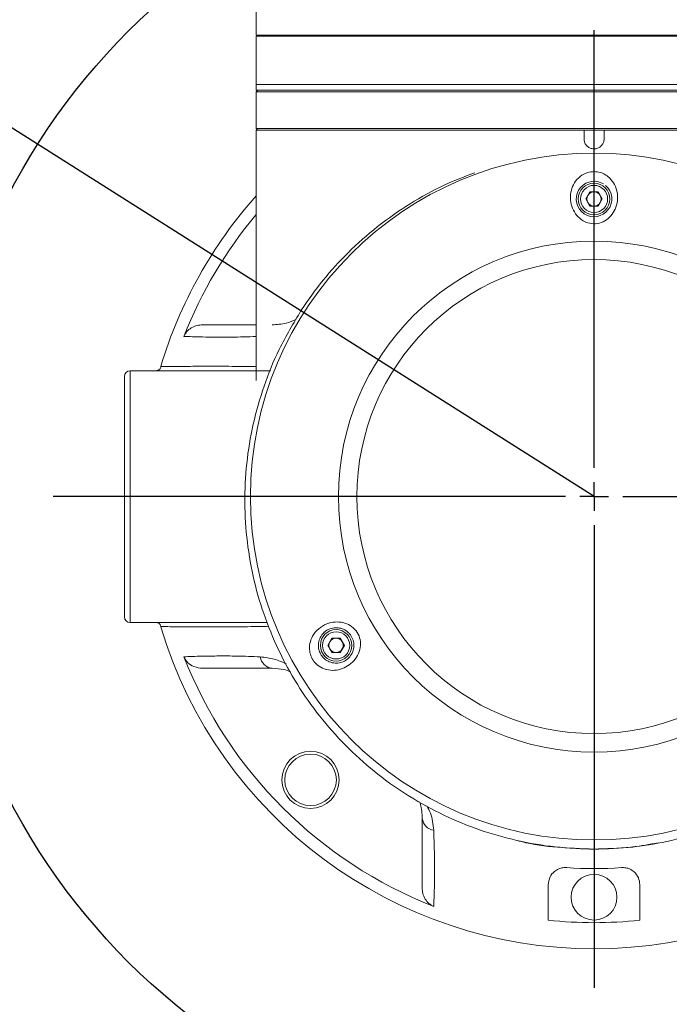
# Model space of a CAD drawing. Header units: millimetres. Extents: x 14 to 210, y 4 to 296.
# Tile 3 of 15: x 92 to 104, y 63 to 80. Entities that reach past the tile are written whole.
import ezdxf

# ---------------------------------------------------------------- set-up
doc = ezdxf.new("R2010")
doc.units = ezdxf.units.MM
doc.layers.add('标注层', color=3, linetype='Continuous')
doc.styles.add('SLDTEXTSTYLE1', font='ARIAL.TTF', dxfattribs={"width": 0.5688})
doc.styles.add('SLDTEXTSTYLE2', font='ARIAL.TTF', dxfattribs={"width": 0.948})
doc.dimstyles.new('SLDDIMSTYLE1', dxfattribs={"dimtxt": 4.10931, "dimasz": 2, "dimexe": 0, "dimexo": 0.0625, "dimgap": 1.027327, "dimtad": 0, "dimtih": 1, "dimtoh": 1, "dimlfac": 10, "dimrnd": 1e-09, "dimzin": 12, "dimdsep": 46, "dimtxsty": 'SLDTEXTSTYLE1', "dimsah": 1, "dimcen": 0, "dimadec": 0, "dimazin": 3, "dimtfac": 1, "dimtofl": 0, "dimtmove": 0, "dimatfit": 3, "dimfxl": 0, "dimfrac": 2, "dimtolj": 1, "dimtzin": 12, "dimarcsym": 0})

# ---------------------------------------------------------------- blocks, each defined once
blk = doc.blocks.new('_D_5')
at = {"layer": '标注层'}
for p, q in [((30.365, 117.338), (13.78, 117.338)), ((45.332, 107.859), (30.365, 117.338)), ((102.222, 71.831), (45.332, 107.859))]:
    blk.add_line(p, q, dxfattribs=at)
blk.add_solid([(45.332, 107.859), (43.776, 109.141), (43.508, 108.718)], dxfattribs=at)
at = {"layer": '标注层', "attachment_point": 1, "style": 'SLDTEXTSTYLE2'}
for s, insert, char_height in [('S', (13.78, 122.795), 4.233), ('R673.39', (16.03, 122.795), 4.2333)]:
    blk.add_mtext(s, dxfattribs=dict(at, insert=insert, char_height=char_height))
blk = doc.blocks.new('SW_CENTERMARKSYMBOL_1')
at = {"layer": '标注层', "color": 0}
for p, q in [((0, 0.5), (0, 8.15)), ((0, 0), (0, 0.25)), ((-0.5, 0), (-9.445, 0)), ((0, 0), (-0.25, 0)), ((0, 0), (0, -0.25)), ((0, 0), (0.25, 0)), ((0.5, 0), (10.818, 0)), ((0, -0.5), (0, -8.582))]:
    blk.add_line(p, q, dxfattribs=at)

msp = doc.modelspace()

# ---------------------------------------------------------------- hatches: boundary and pattern name
at = {"layer": '标注层'}
h = msp.add_hatch(dxfattribs=at)
h.set_pattern_fill('ANSI31', color=256, scale=5, style=0)
edge = h.paths.add_edge_path(flags=0)
edge.add_arc((102.2219, 71.8307), 67.3392, 0, 360)
edge = h.paths.add_edge_path(flags=0)
edge.add_arc((102.2219, 71.8307), 19.2, 0, 360)

# ---------------------------------------------------------------- linework, layer by layer
at = {"color": 7, "linetype": 'Continuous', "lineweight": 18}
for p, q in [((96.3219, 80.3457), (96.3219, 79.8957)), ((102.2219, 79.8957), (96.3219, 79.8957)), ((96.3219, 79.8757), (96.3219, 79.0307)), ((108.1219, 79.8757), (96.3219, 79.8757)), ((108.1219, 79.8957), (102.2219, 79.8957)), ((96.3219, 79.0307), (96.3219, 78.9307)), ((96.3517, 78.9307), (96.3219, 78.9009)), ((108.1219, 78.9307), (96.3219, 78.9307)), ((96.3219, 78.9009), (96.3219, 78.2607)), ((96.3219, 78.9009), (108.1219, 78.9009)), ((96.3219, 78.2607), (96.3519, 78.2307)), ((101.3736, 78.2607), (96.3219, 78.2607)), ((96.3219, 78.2307), (96.3219, 73.8608)), ((102.0469, 78.2307), (96.3219, 78.2307)), ((108.1219, 78.2607), (101.3736, 78.2607)), ((102.3969, 78.2307), (102.0469, 78.2307)), ((102.0469, 78.2307), (102.0469, 78.0807)), ((102.3969, 78.0807), (102.3969, 78.2307)), ((108.1219, 78.2307), (102.3969, 78.2307)), ((102.3572, 77.3096), (102.3862, 77.293)), ((102.0775, 77.0307), (102.1497, 77.1557)), ((102.1497, 77.1557), (102.294, 77.1557)), ((102.294, 77.1557), (102.3662, 77.0307)), ((102.1497, 76.9057), (102.0775, 77.0307)), ((102.294, 76.9057), (102.1497, 76.9057)), ((102.3662, 77.0307), (102.294, 76.9057)), ((94.1219, 74.0307), (94.1219, 69.6307)), ((94.1219, 74.0307), (96.5719, 74.0307)), ((94.0219, 69.7307), (94.0219, 73.9307)), ((94.1219, 69.6307), (96.5155, 69.6307)), ((97.5742, 69.2307), (97.6464, 69.3557)), ((97.6464, 69.3557), (97.7907, 69.3557)), ((97.7907, 69.3557), (97.8629, 69.2307)), ((97.6464, 69.1057), (97.5742, 69.2307)), ((97.8629, 69.2307), (97.7907, 69.1057)), ((97.7907, 69.1057), (97.6464, 69.1057))]:
    msp.add_line(p, q, dxfattribs=at)
at = {"color": 8, "linetype": 'Continuous', "lineweight": 18}
msp.add_line((108.1219, 79.0307), (96.3219, 79.0307), dxfattribs=at)
at = {"color": 7, "linetype": 'Continuous', "lineweight": 18}
for centre, radius in [((102.2219, 71.8307), 6), ((102.2219, 77.0307), 0.275), ((102.2219, 77.0307), 0.2375), ((102.2219, 71.8307), 4.4633), ((102.2219, 71.8307), 4.1412), ((97.7185, 69.2307), 0.275), ((97.7185, 69.2307), 0.2375), ((97.2721, 66.8809), 0.5), ((97.2721, 66.8809), 0.45), ((102.2219, 64.8307), 0.4)]:
    msp.add_circle(centre, radius, dxfattribs=at)
for centre, radius, start, end in [((102.2219, 77.0307), 0.31, 64.1208, 49.32297), ((102.2219, 71.8307), 7.9, 138.31699, 163.28204), ((102.2219, 77.0307), 0.125, 150, 210), ((102.2219, 77.0307), 0.125, 90, 150), ((102.2219, 77.0307), 0.125, 30, 90), ((102.2219, 77.0307), 0.125, 330, 30), ((102.2219, 77.0307), 0.125, 210, 270), ((102.2219, 77.0307), 0.125, 270, 330), ((102.2219, 71.8307), 7.6882, 140.12172, 158.6531), ((94.1219, 73.9307), 0.1, 90, 180), ((94.1219, 69.7307), 0.1, 180, 270), ((102.2219, 71.8307), 7.9, 196.71976, 343.27973), ((97.7185, 69.2307), 0.125, 90, 150), ((97.7185, 69.2307), 0.125, 30, 90), ((97.7185, 69.2307), 0.125, 150, 210), ((97.7185, 69.2307), 0.125, 210, 270), ((97.7185, 69.2307), 0.125, 270, 330), ((97.7185, 69.2307), 0.125, 330, 30), ((102.2219, 71.8307), 7.6882, 201.3469, 248.6531), ((96.6267, 69.0662), 0.237, 188.50494, 263.43414), ((99.4574, 66.2355), 0.2371, 186.56688, 261.49321), ((102.2219, 71.8307), 6.5, 265.78327, 274.21673), ((102.2219, 71.8307), 7.4445, 263.83096, 276.16904)]:
    msp.add_arc(centre, radius, start, end, dxfattribs=at)
for points, knots in [([(96.522, 79.8957), (96.522, 79.8934), (96.5219, 79.8867), (96.5219, 79.8801), (96.5219, 79.8757)], [0, 0, 0, 0, 0.34206953, 1, 1, 1, 1]), ([(102.0469, 78.0807), (102.0488, 78.061), (102.0527, 78.0217), (102.0828, 77.9693), (102.1272, 77.9295), (102.1827, 77.9067), (102.2425, 77.9035), (102.2999, 77.9203), (102.3486, 77.9552), (102.3829, 78.0042), (102.3958, 78.0488), (102.3967, 78.0745), (102.3969, 78.0807)], [0, 0, 0, 0, 0.10734013, 0.21467913, 0.32204718, 0.42943527, 0.53679145, 0.64411145, 0.75145134, 0.858832, 0.9662181, 1, 1, 1, 1]), ([(97.1093, 75.0866), (97.2326, 75.264), (97.4792, 75.6189), (97.9273, 76.1085), (98.4343, 76.5588), (99.002, 76.9548), (99.5711, 77.2727), (99.9632, 77.4216), (100.1394, 77.4885)], [0, 0, 0, 0, 0.1651457, 0.3302895, 0.5056203, 0.681519, 0.8568401, 1, 1, 1, 1]), ([(102.4919, 77.399), (102.5004, 77.3906), (102.5441, 77.347), (102.606, 77.2465), (102.6423, 77.0884), (102.6244, 76.927), (102.5641, 76.7904), (102.4723, 76.6837), (102.3523, 76.6122), (102.2136, 76.5885), (102.1032, 76.6127), (102.0036, 76.663), (101.9144, 76.7406), (101.8394, 76.868), (101.8057, 77.0101), (101.8122, 77.1513), (101.8573, 77.2854), (101.9441, 77.4043), (102.0618, 77.4825), (102.1912, 77.5131), (102.305, 77.5045), (102.4095, 77.4662), (102.4636, 77.4221), (102.4919, 77.399)], [0, 0, 0, 0, 0.0141064, 0.0726096, 0.1369099, 0.1948303, 0.2453709, 0.2938646, 0.3432782, 0.3925319, 0.4404386, 0.4612131, 0.5120173, 0.56474, 0.6163572, 0.6664852, 0.7191511, 0.7772738, 0.8384532, 0.8787025, 0.9188429, 0.9576622, 1, 1, 1, 1]), ([(102.2219, 65.6727), (101.9958, 65.6801), (101.5431, 65.695), (100.8729, 65.8123), (100.2193, 65.9967), (99.5916, 66.2554), (98.9965, 66.5806), (98.4401, 66.9695), (97.931, 67.4194), (97.4742, 67.9229), (97.0746, 68.4747), (96.7398, 69.0699), (96.4724, 69.6999), (96.2758, 70.3573), (96.1559, 71.0347), (96.1121, 71.7232), (96.1456, 72.4136), (96.2587, 73.0971), (96.4494, 73.7642), (96.7207, 74.438), (96.9745, 74.8616), (97.1093, 75.0866)], [0, 0, 0, 0, 0.0514512, 0.1030667, 0.1545188, 0.2059813, 0.2576068, 0.3090716, 0.3608573, 0.4128059, 0.4645942, 0.5169063, 0.569383, 0.6216973, 0.6745234, 0.7275165, 0.7803433, 0.8334525, 0.8867311, 0.9398389, 1, 1, 1, 1]), ([(96.5996, 74.8307), (96.6839, 74.8364), (96.8386, 74.8469), (96.963, 74.902), (97.0196, 74.927)], [0, 0, 0, 0, 0.5446541, 1, 1, 1, 1]), ([(95.0611, 74.6293), (95.0766, 74.6592), (95.1075, 74.7189), (95.1901, 74.7837), (95.2851, 74.8238), (95.3536, 74.8285), (95.3861, 74.8307)], [0, 0, 0, 0, 0.2471825, 0.4936165, 0.7601887, 1, 1, 1, 1]), ([(95.3861, 74.8307), (95.456, 74.8307), (95.5923, 74.8307), (95.8418, 74.8307), (96.0905, 74.8307), (96.2477, 74.8307), (96.3219, 74.8307)], [0, 0, 0, 0, 0.26654981, 0.51996126, 0.77365664, 1, 1, 1, 1]), ([(107.5356, 74.7545), (107.6184, 74.5983), (107.784, 74.2858), (107.9993, 73.7436), (108.1769, 73.1323), (108.2928, 72.4531), (108.3327, 71.7639), (108.2925, 71.0731), (108.1748, 70.3897), (107.9811, 69.7234), (107.711, 69.0836), (107.3705, 68.4777), (106.9645, 67.9144), (106.4961, 67.4026), (105.9741, 66.9469), (105.4055, 66.5533), (104.7966, 66.229), (104.1572, 65.9744), (103.5084, 65.7982), (102.8607, 65.6922), (102.4348, 65.6792), (102.2219, 65.6727)], [0, 0, 0, 0, 0.0418609, 0.083722, 0.1380764, 0.1926024, 0.2469577, 0.3016662, 0.3565488, 0.4112562, 0.4659506, 0.520821, 0.575513, 0.6298345, 0.6843317, 0.7386502, 0.7924048, 0.8463333, 0.9000859, 0.950043, 1, 1, 1, 1]), ([(94.5725, 74.0307), (94.5825, 74.0317), (94.6048, 74.034), (94.6343, 74.0522), (94.6524, 74.0763), (94.659, 74.0952), (94.6605, 74.1018), (94.6606, 74.102)], [0, 0, 0, 0, 0.20740928, 0.46359481, 0.8175728, 0.99603159, 1, 1, 1, 1]), ([(94.6606, 74.102), (94.6654, 74.102), (94.6808, 74.1021), (94.7528, 74.1028), (94.8938, 74.1042), (95.0728, 74.1058), (95.3374, 74.1076), (95.7233, 74.1078), (96.102, 74.1051), (96.2766, 74.1021), (96.3219, 74.1013)], [0, 0, 0, 0, 0.05735963, 0.18288153, 0.30833849, 0.40556642, 0.50290571, 0.71448341, 0.92601, 1, 1, 1, 1]), ([(94.5725, 69.6307), (94.5825, 69.6297), (94.6048, 69.6274), (94.6343, 69.6092), (94.6524, 69.585), (94.659, 69.5662), (94.6605, 69.5595), (94.6606, 69.5594)], [0, 0, 0, 0, 0.20740826, 0.46360303, 0.81758384, 0.99603156, 1, 1, 1, 1]), ([(98.0244, 69.5338), (98.0396, 69.5183), (98.0864, 69.4705), (98.1368, 69.3663), (98.1499, 69.2262), (98.1137, 69.0851), (98.0332, 68.9599), (97.9221, 68.8657), (97.7939, 68.8074), (97.6531, 68.787), (97.5152, 68.8104), (97.4119, 68.8676), (97.3368, 68.9393), (97.283, 69.0218), (97.2493, 69.1397), (97.2543, 69.268), (97.3051, 69.4036), (97.4048, 69.5256), (97.5459, 69.6111), (97.6968, 69.6462), (97.8392, 69.6363), (97.9502, 69.5943), (98.005, 69.5496), (98.0244, 69.5338)], [0, 0, 0, 0, 0.0231519, 0.0714582, 0.1198072, 0.171419, 0.2247461, 0.275888, 0.3261547, 0.3797012, 0.4388262, 0.4894328, 0.5126426, 0.5521959, 0.5919715, 0.6436504, 0.6975169, 0.7613622, 0.8226993, 0.8756475, 0.9243675, 0.9733256, 1, 1, 1, 1]), ([(97.9355, 69.4521), (97.9216, 69.4644), (97.8828, 69.4985), (97.8344, 69.5203), (97.7717, 69.5376), (97.7047, 69.5459), (97.6, 69.5241), (97.5387, 69.4858), (97.482, 69.435), (97.4379, 69.3759), (97.4072, 69.2789), (97.4072, 69.1858), (97.4339, 69.0984), (97.474, 69.0363), (97.5287, 68.9817), (97.602, 68.9374), (97.6983, 68.9159), (97.7964, 68.9256), (97.8854, 68.9636), (97.9617, 69.0295), (98.0144, 69.12), (98.0341, 69.2225), (98.0195, 69.3251), (97.9811, 69.4029), (97.9467, 69.4401), (97.9355, 69.4521)], [0, 0, 0, 0, 0.0273843, 0.0760912, 0.0763274, 0.1232421, 0.1731816, 0.2307507, 0.2319352, 0.2956582, 0.3511391, 0.4048274, 0.4458346, 0.4864444, 0.5104094, 0.5629767, 0.6238834, 0.6774554, 0.7260028, 0.7742853, 0.8250618, 0.8760165, 0.925553, 0.9759517, 1, 1, 1, 1]), ([(95.0611, 69.0321), (95.1079, 69.0338), (95.2024, 69.0373), (95.4094, 69.0432), (95.6711, 69.0468), (96.0205, 69.0453), (96.2562, 69.0363), (96.3923, 69.0311)], [0, 0, 0, 0, 0.14549369, 0.29330214, 0.50255299, 0.71295767, 1, 1, 1, 1]), ([(95.3861, 68.8307), (95.3347, 68.8361), (95.239, 68.8462), (95.1294, 68.9202), (95.0791, 68.989), (95.0638, 69.0256), (95.0611, 69.0321)], [0, 0, 0, 0, 0.3785591, 0.705091, 0.9481089, 1, 1, 1, 1]), ([(96.5996, 68.8307), (96.4338, 68.8307), (96.1851, 68.8307), (95.842, 68.8307), (95.5923, 68.8307), (95.4559, 68.8307), (95.3861, 68.8307)], [0, 0, 0, 0, 0.3960136, 0.5940877, 0.7919401, 1, 1, 1, 1]), ([(96.9217, 68.7727), (96.8842, 68.7862), (96.7867, 68.8214), (96.6708, 68.8271), (96.5996, 68.8307)], [0, 0, 0, 0, 0.38473528, 1, 1, 1, 1]), ([(99.2219, 66.2084), (99.2184, 66.2942), (99.2142, 66.3985), (99.1805, 66.4826), (99.1745, 66.4975)], [0, 0, 0, 0, 0.82318233, 1, 1, 1, 1]), ([(99.2219, 64.9949), (99.2219, 65.0648), (99.2219, 65.2011), (99.2219, 65.4508), (99.2219, 65.7938), (99.2219, 66.0426), (99.2219, 66.2084)], [0, 0, 0, 0, 0.2080593, 0.4058644, 0.6038899, 1, 1, 1, 1]), ([(99.4223, 66.0011), (99.4284, 65.8324), (99.4376, 65.5794), (99.4374, 65.2335), (99.4341, 65.0058), (99.4285, 64.812), (99.425, 64.7175), (99.4232, 64.6699)], [0, 0, 0, 0, 0.3533308, 0.5301045, 0.7066997, 0.8523435, 1, 1, 1, 1]), ([(100.8813, 65.8226), (100.9051, 65.8159), (101.134, 65.7523), (101.5837, 65.6932), (102.0092, 65.6776), (102.2219, 65.6697)], [0, 0, 0, 0, 0.0549854, 0.5274931, 1, 1, 1, 1]), ([(102.2219, 65.6697), (102.4484, 65.675), (102.8245, 65.6837), (103.1934, 65.7541), (103.3401, 65.7822)], [0, 0, 0, 0, 0.6024233, 1, 1, 1, 1]), ([(101.4219, 65.0491), (101.4283, 65.0966), (101.4399, 65.1817), (101.5146, 65.2743), (101.5954, 65.325), (101.6713, 65.3486), (101.7209, 65.3484), (101.7439, 65.3483)], [0, 0, 0, 0, 0.3289306, 0.5894282, 0.7599454, 0.888524, 1, 1, 1, 1]), ([(102.6998, 65.3483), (102.7254, 65.3482), (102.7764, 65.348), (102.8557, 65.3218), (102.9381, 65.2667), (103.0069, 65.1724), (103.0168, 65.0909), (103.0219, 65.0491)], [0, 0, 0, 0, 0.1236785, 0.2465018, 0.4356179, 0.7103822, 1, 1, 1, 1]), ([(101.4219, 64.4293), (101.4219, 64.5262), (101.4219, 64.7207), (101.4219, 64.9394), (101.4219, 65.0491)], [0, 0, 0, 0, 0.498165, 1, 1, 1, 1]), ([(103.0219, 65.0491), (103.0219, 64.9399), (103.0219, 64.7213), (103.0219, 64.5267), (103.0219, 64.4293)], [0, 0, 0, 0, 0.4992607, 1, 1, 1, 1]), ([(99.4232, 64.6699), (99.3933, 64.6854), (99.3336, 64.7164), (99.2688, 64.7989), (99.2287, 64.8939), (99.2241, 64.9624), (99.2219, 64.9949)], [0, 0, 0, 0, 0.247179, 0.4936154, 0.7601899, 1, 1, 1, 1])]:
    msp.add_open_spline(points, degree=3, knots=knots, dxfattribs=at)
at = {"color": 8, "linetype": 'Continuous', "lineweight": 18}
for points, knots in [([(96.3219, 74.6283), (96.1765, 74.6231), (95.9467, 74.6148), (95.6246, 74.6152), (95.3969, 74.6185), (95.2032, 74.624), (95.1087, 74.6275), (95.0611, 74.6293)], [0, 0, 0, 0, 0.320098, 0.5059564, 0.6916265, 0.8447552, 1, 1, 1, 1]), ([(96.5438, 69.5641), (96.4919, 69.5631), (96.3874, 69.5609), (96.1758, 69.5576), (95.912, 69.5547), (95.5965, 69.5536), (95.2571, 69.5543), (94.9852, 69.5563), (94.8051, 69.5581), (94.6964, 69.5592), (94.6725, 69.5593), (94.6606, 69.5594)], [0, 0, 0, 0, 0.0934227, 0.1884123, 0.2835279, 0.4209428, 0.5582596, 0.6945048, 0.7966888, 0.898849, 1, 1, 1, 1]), ([(96.3923, 69.0311), (96.4766, 69.0217), (96.6389, 69.0037), (96.7794, 68.9374), (96.8469, 68.9055)], [0, 0, 0, 0, 0.5202153, 1, 1, 1, 1]), ([(99.3047, 66.4263), (99.3265, 66.3851), (99.394, 66.2576), (99.4109, 66.1046), (99.4223, 66.0011)], [0, 0, 0, 0, 0.3237975, 1, 1, 1, 1])]:
    msp.add_open_spline(points, degree=3, knots=knots, dxfattribs=at)
at = {"layer": '标注层'}
for radius in [67.3392, 19.2, 11.5]:
    msp.add_circle((102.2219, 71.8307), radius, dxfattribs=at)

# ---------------------------------------------------------------- block references
msp.add_blockref('SW_CENTERMARKSYMBOL_1', (102.2219, 71.8307), dxfattribs=at)

# ---------------------------------------------------------------- dimensions: what is measured, and where the dimension line sits
dim = msp.add_radius_dim(center=(102.2219, 71.8307), mpoint=(45.3317, 107.8594), text='S<>', dimstyle='SLDDIMSTYLE1', dxfattribs=at)
dim.commit()
dim.dimension.update_dxf_attribs({"geometry": '_D_5', "text_midpoint": (21.279, 120.4933), "dimtype": 164})

doc.saveas('drawing.dxf')
